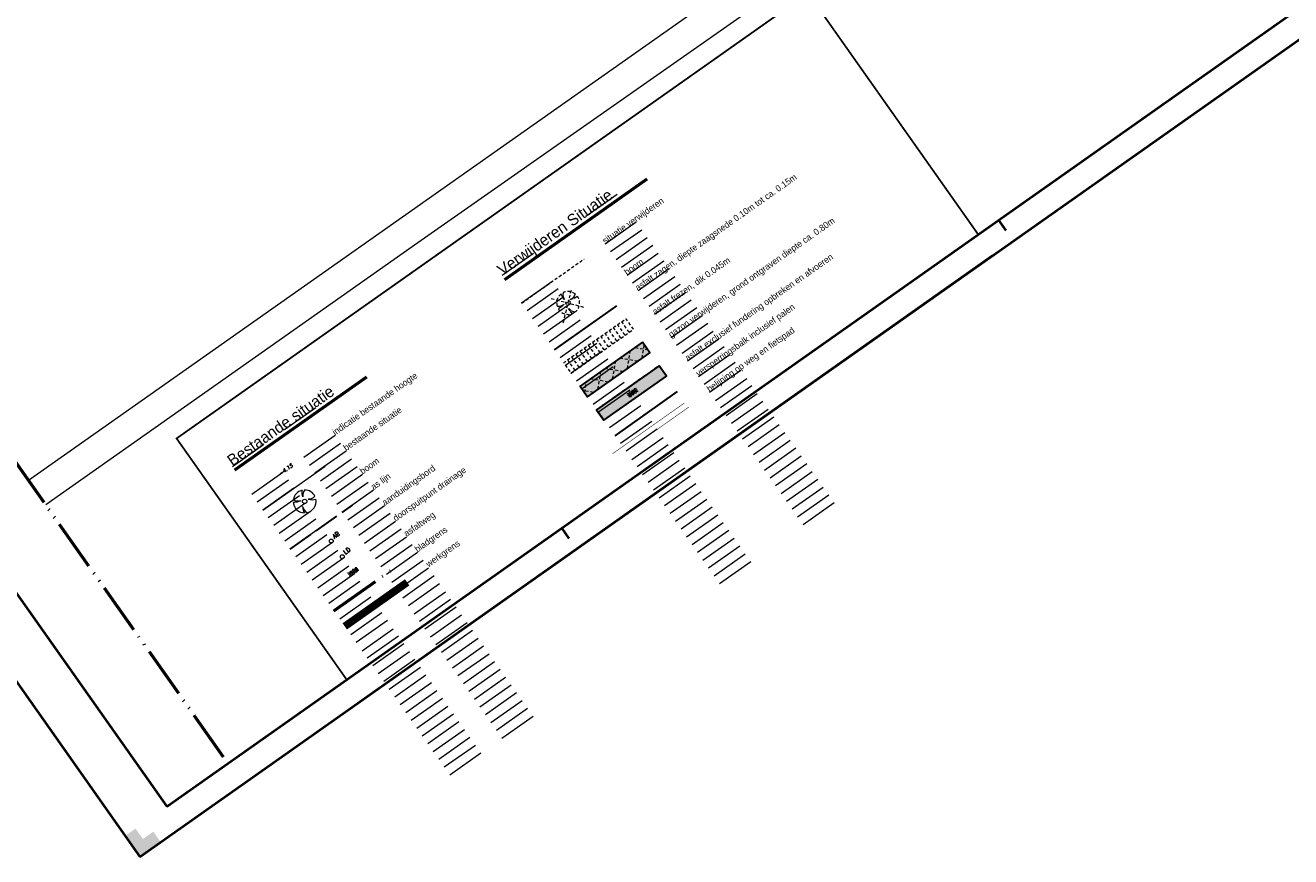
# Model space of a CAD drawing. Header units: metres. Extents: x 148786 to 149386, y 485542 to 486087.
# Tile 2 of 6: x 148934 to 149183, y 485542 to 485705. Entities that reach past the tile are written whole.
import ezdxf

# ---------------------------------------------------------------- set-up
doc = ezdxf.new("R2010")
doc.units = ezdxf.units.M
doc.header["$MEASUREMENT"] = 0
for name, pattern in [('0.30-2.70 (0.10)', [3, 0.3, -2.7]), ('3-3 (0.10)', [6, -3, 3]), ('assen', [2.5, 2, -0.5]), ('bladgr', [6.12, 4, -0.66, 0.07, -0.66, 0.07, -0.66]), ('DGN Style 2', [1, 0.6, -0.4])]:
    doc.linetypes.add(name, pattern=pattern)
for name, color, linetype, lineweight in [('BWR-alg-assenplan', 92, 'assen', 30), ('BWR-alg-details verklaring', 7, 'Continuous', 30), ('BWR-alg-topografie', 7, 'Continuous', 13), ('BWR-best-maaiveldhoogte', 2, 'Continuous', 13), ('BWR-best-situatie', 2, 'Continuous', 13), ('BWR-nieuw-belijning-030-270 streep dik 100', 51, '0.30-2.70 (0.10)', 0), ('BWR-nieuw-belijning-3-3 streep dik 100', 51, '3-3 (0.10)', 0), ('BWR-verw-asfalt zagen_GV', 6, 'zaagsnede', 30), ('BWR-verw-hekwerk_GV', 214, 'hekwerkv', 30), ('BWR-verw-situatie', 214, 'DGN Style 2', 13), ('TOP-L-topo objecten punt', 7, 'Continuous', 0), ('TOP-L-topo objecten vlak', 7, 'Continuous', 0), ('WVB-alg-bladgrens', 2, 'bladgr', 53), ('WVB-alg-onderhoek', 7, 'Continuous', 30), ('WVB-alg-werkgrens', 6, 'Continuous', 53), ('WVB-pen-dik 050', 1, 'Continuous', 53), ('WVB-raster-20%', 254, 'Continuous', 30), ('X-XX-AL-TEKENBLAD_KADER-G', 7, 'Continuous', 30), ('X-XX-AL-TEKENBLAD_KADER_VOUWMERK-G', 7, 'Continuous', 13)]:
    doc.layers.add(name, color=color, linetype=linetype, lineweight=lineweight)
doc.layers.add('BWR-alg-raster boundary', color=151, linetype='Continuous', lineweight=13, plot=False)
doc.styles.add('Style-ITALICS', font='ITALICS.shx')
doc.styles.add('Style-STANDARD', font='STANDARD.shx')
doc.styles.add('Style-WORKING', font='WORKING.shx')
doc.linetypes.add('hekwerkv', pattern='A,0,[3,dgnlstyle-CivielV8i.shx,S=0.007937,R=0,X=0,Y=0],-1.2,[9,dgnlstyle-CivielV8i.shx,S=0.006349,R=0,X=0,Y=0],-1.2,6', length=8.4)
doc.linetypes.add('zaagsnede', pattern='A,-0.15,[15,dgnlstyle-CivielV8i.shx,S=0.002381,R=0,X=0,Y=0],-0.15', length=0.3)

# ---------------------------------------------------------------- blocks, each defined once
blk = doc.blocks.new('BBOOM')
at = {"layer": 'BWR-best-situatie'}
for p, q in [((-0.9, -0.042), (-0.637, 0.135)), ((-0.787, 0.185), (-0.89, 0.134)), ((-0.67, 0.217), (-0.787, 0.185)), ((-0.368, 0.218), (-0.67, 0.217)), ((-0.637, 0.135), (-0.368, 0.218)), ((0.016, 0.603), (0.016, 0.9)), ((0.016, 0.804), (0.016, 0.871)), ((0.083, 0.318), (0.016, 0.603)), ((0.116, 0.586), (0.083, 0.318)), ((0.15, 0.72), (0.116, 0.586)), ((0.26, 0.861), (0.15, 0.72)), ((0.384, 0.1), (0.586, 0.117)), ((0.551, 0.067), (0.384, 0.1)), ((0.752, 0), (0.551, 0.067)), ((0.586, 0.117), (0.895, 0.092)), ((0.89, -0.121), (0.752, 0)), ((0.133, -0.283), (0.05, -0.603)), ((0.05, -0.603), (0.051, -0.899)), ((0.116, -0.484), (0.133, -0.283)), ((0.184, -0.685), (0.116, -0.484)), ((0.293, -0.851), (0.184, -0.685))]:
    blk.add_line(p, q, dxfattribs=at)
blk.add_circle((0, 0), 0.174, dxfattribs=at)
for start, end in [(88.94952, 171.4867), (5.84469, 73.16138), (182.63746, 273.2485), (289.06871, 352.19696)]:
    blk.add_arc((-0.001, 0), 0.9, start, end, dxfattribs=at)
blk = doc.blocks.new('ASFALT')
at = {"layer": 'BWR-alg-topografie'}
for p, q in [((1.14, 0.74), (0, 0.08)), ((0.54, 0.74), (0, 0.43)), ((1.48, -0.17), (0, 0.69)), ((0.88, -0.16), (0, 0.35)), ((1.74, 0.74), (0.18, -0.17)), ((2.08, -0.16), (0.52, 0.74)), ((2.11, 0.61), (0.78, -0.17)), ((2.11, 0.17), (1.12, 0.74)), ((2.11, 0.26), (1.38, -0.16)), ((2.11, 0.51), (1.73, 0.74)), ((0.28, -0.16), (0, 0)), ((2.11, -0.09), (1.98, -0.16))]:
    blk.add_line(p, q, dxfattribs=at)
blk = doc.blocks.new('BB')
at = {"layer": 'BWR-verw-situatie'}
for p, q in [((-2.78, 2.87), (2.01, -2.12)), ((-2.39, -2.14), (2.6, 2.51)), ((-2.25, -0.11), (-1.59, 0.33)), ((-1.97, 0.45), (-2.22, 0.33)), ((-1.67, 0.54), (-1.97, 0.45)), ((-0.92, 0.54), (-1.67, 0.54)), ((-1.59, 0.33), (-0.92, 0.54)), ((0.04, 1.51), (0.03, 2.25)), ((0.03, 2.01), (0.03, 2.18)), ((0.2, 0.8), (0.04, 1.51)), ((0.28, 1.47), (0.2, 0.8)), ((0.37, 1.8), (0.28, 1.47)), ((0.64, 2.15), (0.37, 1.8)), ((0.96, 0.26), (1.47, 0.3)), ((1.38, 0.17), (0.96, 0.26)), ((1.88, 0.01), (1.38, 0.17)), ((1.47, 0.3), (2.24, 0.24)), ((2.23, -0.29), (1.88, 0.01)), ((1.97, 0.26), (2.13, 0.26)), ((0.34, -0.7), (0.13, -1.51)), ((0.13, -1.51), (0.14, -2.25)), ((0.3, -1.21), (0.34, -0.7)), ((0.47, -1.71), (0.3, -1.21)), ((0.75, -2.12), (0.47, -1.71))]:
    blk.add_line(p, q, dxfattribs=at)
blk.add_circle((0, 0), 0.435, dxfattribs=at)
for start, end in [(89.1895, 171.7267), (6.0847, 73.4014), (182.8775, 273.4885), (289.3087, 352.437)]:
    blk.add_arc((0, 0), 2.25, start, end, dxfattribs=at)
blk = doc.blocks.new('11')
at = {"layer": 'TOP-L-topo objecten punt', "color": 7, "linetype": 'Continuous', "lineweight": 0}
blk.add_circle((0, 0), 0.25, dxfattribs=at)
at = {"layer": 'TOP-L-topo objecten punt', "color": 7, "linetype": 'Continuous', "lineweight": 0, "style": 'Style-STANDARD'}
blk.add_text('AB', height=0.6, dxfattribs=at).set_placement((0.483, 0))

msp = doc.modelspace()

# ---------------------------------------------------------------- hatches: boundary and pattern name
at = {"layer": 'WVB-alg-onderhoek', "lineweight": 40}
msp.add_hatch(color=256, dxfattribs=at).paths.add_polyline_path([(148956.91, 485541.88), (148954.03, 485545.96), (148956.07, 485547.41), (148957.51, 485545.36), (148959.55, 485546.8), (148960.99, 485544.76)])

# ---------------------------------------------------------------- linework, layer by layer
at = {"layer": 'BWR-alg-assenplan', "ltscale": 2.5}
msp.add_line((148986.45, 485602.34), (148998.71, 485610.99), dxfattribs=at)
at = {"layer": 'BWR-alg-raster boundary'}
for p, q in [((149050.66, 485672.02), (149044.53, 485667.69)), ((149054.44, 485666.56), (149048.31, 485662.24)), ((149055.52, 485665.03), (149049.39, 485660.71)), ((149056.6, 485663.5), (149050.48, 485659.18)), ((149034.24, 485660.44), (149028.11, 485656.12)), ((149057.69, 485661.97), (149051.56, 485657.64)), ((149058.77, 485660.43), (149052.64, 485656.11)), ((149059.85, 485658.9), (149053.72, 485654.58)), ((149038.03, 485654.99), (149031.9, 485650.66)), ((149060.93, 485657.37), (149054.8, 485653.05)), ((149062.01, 485655.84), (149055.88, 485651.51)), ((149039.11, 485653.45), (149032.98, 485649.13)), ((149063.09, 485654.3), (149056.96, 485649.98)), ((149064.17, 485652.77), (149058.04, 485648.45)), ((149040.19, 485651.92), (149034.06, 485647.6)), ((149041.27, 485650.39), (149035.14, 485646.07)), ((149065.25, 485651.24), (149059.12, 485646.92)), ((149042.35, 485648.86), (149036.22, 485644.53)), ((149066.33, 485649.71), (149060.2, 485645.39)), ((149067.41, 485648.18), (149061.28, 485643.85)), ((149043.43, 485647.32), (149037.3, 485643)), ((149044.51, 485645.79), (149038.38, 485641.47)), ((149068.49, 485646.64), (149062.36, 485642.32)), ((149069.57, 485645.11), (149063.44, 485640.79)), ((149045.59, 485644.26), (149039.46, 485639.94)), ((149046.67, 485642.73), (149040.54, 485638.4)), ((149070.65, 485643.58), (149064.52, 485639.26)), ((149047.75, 485641.19), (149041.62, 485636.87)), ((149071.73, 485642.05), (149065.6, 485637.72)), ((149072.81, 485640.51), (149066.68, 485636.19)), ((149048.83, 485639.66), (149042.7, 485635.34)), ((149049.91, 485638.13), (149043.78, 485633.81)), ((149073.89, 485638.98), (149067.76, 485634.66)), ((149050.99, 485636.6), (149044.86, 485632.28)), ((149074.97, 485637.45), (149068.84, 485633.13)), ((149076.14, 485635.79), (149070.01, 485631.47)), ((149052.07, 485635.07), (149045.94, 485630.74)), ((149053.15, 485633.53), (149047.02, 485629.21)), ((149077.14, 485634.38), (149071.01, 485630.06)), ((149078.22, 485632.85), (149072.09, 485628.53)), ((149054.23, 485632), (149048.1, 485627.68)), ((149055.31, 485630.47), (149049.19, 485626.15)), ((149079.3, 485631.32), (149073.17, 485627)), ((148991.48, 485630.07), (148985.35, 485625.75)), ((149056.39, 485628.94), (149050.27, 485624.61)), ((149080.38, 485629.79), (149074.25, 485625.47)), ((149081.46, 485628.26), (149075.33, 485623.93)), ((149057.48, 485627.4), (149051.35, 485623.08)), ((149058.56, 485625.87), (149052.43, 485621.55)), ((149082.54, 485626.72), (149076.41, 485622.4)), ((149083.62, 485625.19), (149077.49, 485620.87)), ((148981.23, 485622.84), (148975.1, 485618.52)), ((148995.27, 485624.62), (148989.14, 485620.3)), ((148996.35, 485623.09), (148990.22, 485618.76)), ((149059.72, 485624.22), (149053.59, 485619.89)), ((149060.72, 485622.81), (149054.59, 485618.48)), ((149084.7, 485623.66), (149078.57, 485619.34)), ((148997.43, 485621.55), (148991.3, 485617.23)), ((149061.8, 485621.27), (149055.67, 485616.95)), ((149085.78, 485622.13), (149079.65, 485617.8)), ((149086.86, 485620.59), (149080.73, 485616.27)), ((148998.51, 485620.02), (148992.38, 485615.7)), ((148999.59, 485618.49), (148993.46, 485614.17)), ((149062.88, 485619.74), (149056.75, 485615.42)), ((149063.96, 485618.21), (149057.83, 485613.89)), ((149087.94, 485619.06), (149081.81, 485614.74)), ((148985.02, 485617.39), (148978.89, 485613.07)), ((148986.1, 485615.86), (148979.97, 485611.54)), ((149000.67, 485616.96), (148994.54, 485612.63)), ((149001.75, 485615.42), (148995.62, 485611.1)), ((149065.04, 485616.68), (149058.91, 485612.36)), ((149089.02, 485617.53), (149082.89, 485613.21)), ((149090.1, 485616), (149083.97, 485611.67)), ((148987.18, 485614.33), (148981.05, 485610)), ((148988.26, 485612.79), (148982.13, 485608.47)), ((149002.83, 485613.89), (148996.7, 485609.57)), ((149066.12, 485615.15), (149059.99, 485610.82)), ((149067.2, 485613.61), (149061.07, 485609.29)), ((149091.18, 485614.46), (149085.05, 485610.14)), ((149092.26, 485612.93), (149086.13, 485608.61)), ((148989.34, 485611.26), (148983.21, 485606.94)), ((149003.91, 485612.36), (148997.78, 485608.04)), ((149004.99, 485610.83), (148998.86, 485606.51)), ((149068.28, 485612.08), (149062.15, 485607.76)), ((149069.36, 485610.55), (149063.23, 485606.23)), ((149093.34, 485611.4), (149087.21, 485607.08)), ((148990.42, 485609.73), (148984.29, 485605.41)), ((148991.5, 485608.2), (148985.37, 485603.88)), ((149006.07, 485609.3), (148999.94, 485604.97)), ((149007.15, 485607.76), (149001.02, 485603.44)), ((149070.44, 485609.02), (149064.31, 485604.69)), ((148992.58, 485606.67), (148986.45, 485602.34)), ((149008.23, 485606.23), (149002.1, 485601.91)), ((149071.52, 485607.48), (149065.39, 485603.16)), ((149072.6, 485605.95), (149066.47, 485601.63)), ((148993.66, 485605.13), (148987.53, 485600.81)), ((148994.74, 485603.6), (148988.61, 485599.28)), ((149009.31, 485604.7), (149003.18, 485600.38)), ((149010.39, 485603.17), (149004.26, 485598.84)), ((149073.68, 485604.42), (149067.55, 485600.1)), ((149074.76, 485602.89), (149068.63, 485598.56)), ((148995.82, 485602.07), (148989.69, 485597.75)), ((148996.9, 485600.54), (148990.77, 485596.21)), ((149011.47, 485601.63), (149005.34, 485597.31)), ((149075.84, 485601.35), (149069.72, 485597.03)), ((148997.98, 485599), (148991.85, 485594.68)), ((149012.55, 485600.1), (149006.42, 485595.78)), ((149013.63, 485598.57), (149007.51, 485594.25)), ((149076.93, 485599.82), (149070.8, 485595.5)), ((148999.06, 485597.47), (148992.93, 485593.15)), ((149000.14, 485595.94), (148994.02, 485591.62)), ((149014.72, 485597.04), (149008.59, 485592.71)), ((149015.8, 485595.5), (149009.67, 485591.18)), ((149001.23, 485594.41), (148995.1, 485590.08)), ((149002.31, 485592.87), (148996.18, 485588.55)), ((149016.96, 485593.85), (149010.83, 485589.53)), ((149003.39, 485591.34), (148997.26, 485587.02)), ((149017.96, 485592.44), (149011.83, 485588.12)), ((149019.04, 485590.91), (149012.91, 485586.59)), ((149004.47, 485589.81), (148998.34, 485585.49)), ((149005.55, 485588.28), (148999.42, 485583.96)), ((149020.12, 485589.37), (149013.99, 485585.05)), ((149006.71, 485586.62), (149000.59, 485582.3)), ((149021.2, 485587.84), (149015.07, 485583.52)), ((149022.28, 485586.31), (149016.15, 485581.99)), ((149007.71, 485585.21), (149001.58, 485580.89)), ((149008.79, 485583.68), (149002.66, 485579.36)), ((149023.36, 485584.78), (149017.23, 485580.46)), ((149024.44, 485583.25), (149018.31, 485578.92)), ((149009.87, 485582.15), (149003.74, 485577.83)), ((149010.95, 485580.62), (149004.82, 485576.29)), ((149025.52, 485581.71), (149019.39, 485577.39)), ((149012.03, 485579.08), (149005.9, 485574.76)), ((149026.6, 485580.18), (149020.47, 485575.86)), ((149027.68, 485578.65), (149021.55, 485574.33)), ((149013.11, 485577.55), (149006.98, 485573.23)), ((149014.19, 485576.02), (149008.06, 485571.7)), ((149028.76, 485577.12), (149022.63, 485572.79)), ((149029.84, 485575.58), (149023.71, 485571.26)), ((149015.27, 485574.49), (149009.14, 485570.16)), ((149016.35, 485572.95), (149010.22, 485568.63)), ((149030.92, 485574.05), (149024.79, 485569.73)), ((149017.43, 485571.42), (149011.3, 485567.1)), ((149032, 485572.52), (149025.87, 485568.2)), ((149033.08, 485570.99), (149026.96, 485566.66)), ((149018.51, 485569.89), (149012.38, 485565.57)), ((149019.59, 485568.36), (149013.47, 485564.03)), ((149034.17, 485569.45), (149028.04, 485565.13)), ((149020.68, 485566.82), (149014.55, 485562.5)), ((149021.76, 485565.29), (149015.63, 485560.97)), ((149022.84, 485563.76), (149016.71, 485559.44)), ((149023.92, 485562.23), (149017.79, 485557.91))]:
    msp.add_line(p, q, dxfattribs=at)
at = {"layer": 'BWR-nieuw-belijning-030-270 streep dik 100', "color": 7, "linetype": '0.30-2.70 (0.10)', "const_width": 0.1, "flags": 128}
msp.add_lwpolyline([(149064.77, 485630.24), (149052.44, 485621.53)], dxfattribs=at)
at = {"layer": 'BWR-nieuw-belijning-3-3 streep dik 100', "color": 7, "const_width": 0.1, "flags": 128}
msp.add_lwpolyline([(149049.77, 485621.06), (149063.9, 485631.04)], dxfattribs=at)
at = {"layer": 'BWR-verw-asfalt zagen_GV', "linetype": 'zaagsnede', "ltscale": 2.5}
msp.add_line((149038.38, 485641.47), (149050.64, 485650.11), dxfattribs=at)
at = {"layer": 'BWR-verw-hekwerk_GV'}
msp.add_line((149050.27, 485624.61), (149062.55, 485633.28), dxfattribs=at)
at = {"layer": 'BWR-verw-situatie'}
for p, q in [((149031.9, 485650.66), (149044.18, 485659.33)), ((149050.61, 485643.21), (149049.17, 485645.26)), ((149051.43, 485643.79), (149049.99, 485645.83)), ((149052.24, 485644.37), (149050.8, 485646.41)), ((149053.06, 485644.94), (149051.62, 485646.99)), ((149047.34, 485640.91), (149045.9, 485642.95)), ((149048.16, 485641.48), (149046.72, 485643.53)), ((149048.98, 485642.06), (149047.53, 485644.1)), ((149049.79, 485642.64), (149048.35, 485644.68)), ((149044.07, 485638.6), (149042.63, 485640.64)), ((149044.89, 485639.18), (149043.45, 485641.22)), ((149045.71, 485639.75), (149044.27, 485641.8)), ((149046.52, 485640.33), (149045.08, 485642.37)), ((149052.69, 485637.79), (149053.29, 485641.28)), ((149056.77, 485641.42), (149054.13, 485641.87)), ((149055.58, 485639.83), (149056.03, 485642.47)), ((149042.44, 485637.45), (149041, 485639.49)), ((149043.26, 485638.03), (149041.81, 485640.07)), ((149051.84, 485637.2), (149048.35, 485637.8)), ((149049.8, 485635.76), (149050.4, 485639.24)), ((149054.73, 485639.23), (149051.24, 485639.84)), ((149044.27, 485633.12), (149044.62, 485635.16)), ((149048.95, 485635.16), (149045.46, 485635.76)), ((149046.91, 485633.72), (149047.51, 485637.2)), ((149046.06, 485633.12), (149044.02, 485633.47))]:
    msp.add_line(p, q, dxfattribs=at)
at = {"layer": 'BWR-verw-situatie', "flags": 128}
for points in [[(149041.62, 485636.87), (149053.88, 485645.52), (149052.44, 485647.56), (149040.18, 485638.92)], [(149044.86, 485632.28), (149057.12, 485640.92), (149055.68, 485642.97), (149043.42, 485634.32)], [(149048.1, 485627.68), (149060.36, 485636.33), (149058.92, 485638.37), (149046.66, 485629.72)]]:
    msp.add_lwpolyline(points, close=True, dxfattribs=at)
at = {"layer": 'TOP-L-topo objecten punt', "color": 7, "linetype": 'Continuous', "lineweight": 0}
msp.add_circle((148996.69, 485600.84), 0.375, dxfattribs=at)
at = {"layer": 'TOP-L-topo objecten vlak', "color": 7, "linetype": 'Continuous', "lineweight": 0}
msp.add_line((148981.05, 485610), (148993.31, 485618.65), dxfattribs=at)
at = {"layer": 'TOP-L-topo objecten vlak', "color": 7, "linetype": 'Continuous', "lineweight": 0, "flags": 128}
for points in [[(149242.24, 485825.33), (149234.38, 485819.78), (149178.63, 485780.08), (149096.95, 485722.38), (149011.51, 485662.48), (148938.42, 485611)], [(149000, 485795.97), (149064.5, 485706.96), (148935.05, 485615.78)]]:
    msp.add_lwpolyline(points, dxfattribs=at)
at = {"layer": 'WVB-alg-bladgrens', "linetype": 'bladgr', "ltscale": 2.5}
for p, q in [((148808.84, 485794.76), (148974.23, 485560.21)), ((148995.01, 485590.21), (149007.27, 485598.85))]:
    msp.add_line(p, q, dxfattribs=at)
at = {"layer": 'WVB-alg-onderhoek', "lineweight": 40}
for p, q in [((148956.91, 485541.88), (149385.96, 485844.43)), ((148785.75, 485784.6), (148956.91, 485541.88)), ((149127.09, 485664.94), (149125.65, 485666.99)), ((149041.28, 485604.43), (149039.84, 485606.48))]:
    msp.add_line(p, q, dxfattribs=at)
at = {"layer": 'WVB-alg-onderhoek', "lineweight": 40, "flags": 128}
msp.add_lwpolyline([(148962.2, 485551.73), (149378.99, 485845.64), (149213.6, 486080.19), (148796.8, 485786.28)], close=True, dxfattribs=at)
at = {"layer": 'WVB-alg-werkgrens', "ltscale": 2.5, "const_width": 1.5, "flags": 128}
msp.add_lwpolyline([(148997.17, 485587.14), (149009.43, 485595.79)], dxfattribs=at)
at = {"layer": 'WVB-pen-dik 050'}
for p, q in [((149028.61, 485655.32), (149056.6, 485675.06)), ((148975.56, 485617.88), (149001.5, 485636.18))]:
    msp.add_line(p, q, dxfattribs=at)
at = {"layer": 'WVB-raster-20%', "ltscale": 2.5, "flags": 128}
for points in [[(149055.68, 485642.97), (149043.42, 485634.32), (149044.86, 485632.28), (149057.12, 485640.92)], [(149058.92, 485638.37), (149046.66, 485629.72), (149048.1, 485627.68), (149060.36, 485636.33)]]:
    msp.add_lwpolyline(points, close=True, dxfattribs=at)
at = {"layer": 'WVB-raster-20%', "ltscale": 2.5}
for points in [[(149055.68, 485642.97), (149043.42, 485634.32), (149057.12, 485640.92), (149044.86, 485632.28)], [(149058.92, 485638.37), (149046.66, 485629.72), (149060.36, 485636.33), (149048.1, 485627.68)]]:
    msp.add_solid(points, dxfattribs=at)
at = {"layer": 'X-XX-AL-TEKENBLAD_KADER-G', "ltscale": 0.5}
msp.add_line((149000.44, 485572.57), (149124.5, 485660.06), dxfattribs=at)
at = {"layer": 'X-XX-AL-TEKENBLAD_KADER-G', "ltscale": 0.5, "const_width": 0.35, "flags": 128}
msp.add_lwpolyline([(149121.62, 485664.15), (149088.19, 485711.56), (148964.13, 485624.07), (148997.56, 485576.66)], close=True, dxfattribs=at)
at = {"layer": 'X-XX-AL-TEKENBLAD_KADER_VOUWMERK-G', "lineweight": 13, "ltscale": 0.5}
msp.add_line((149041.27, 485604.43), (149039.83, 485606.47), dxfattribs=at)

# ---------------------------------------------------------------- block references
at = {"layer": 'BWR-alg-topografie', "rotation": 215.1902883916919}
for p in [(149054.42, 485633.94), (148999.57, 485598.73)]:
    msp.add_blockref('ASFALT', p, dxfattribs=at)
at = {"layer": 'BWR-verw-situatie', "rotation": 122.320424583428}
msp.add_blockref('BB', (149041.05, 485650.7), dxfattribs=at)
at = {"layer": 'TOP-L-topo objecten punt', "color": 7, "linetype": 'Continuous', "lineweight": 0, "xscale": 2.5, "yscale": 2.5, "zscale": 2.5, "rotation": 97.36550430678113}
msp.add_blockref('BBOOM', (148989.3, 485611.7), dxfattribs=at)
at = {"layer": 'TOP-L-topo objecten punt', "color": 7, "linetype": 'Continuous', "lineweight": 0, "xscale": 1.5, "yscale": 1.5, "rotation": 34.99605983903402}
msp.add_blockref('11', (148994.53, 485603.91), dxfattribs=at)

# ---------------------------------------------------------------- texts
at = {"layer": 'BWR-alg-details verklaring', "style": 'Style-WORKING'}
for s, rotation, p in [('asfalt zagen, diepte zaagsnede 0.10m tot ca. 0.15m', 35.1903, (149054.76, 485653.02)), ('situatie verwijderen', 35.1903, (149048.31, 485662.24)), ('boom', 35.1903, (149052.6, 485656.08)), ('versperringsbalk inclusief palen', 35.1903, (149066.68, 485636.19)), ('belijning op weg en fietspad', 35.2258, (149068.84, 485633.13)), ('indicatie bestaande hoogte', 35.1903, (148995.27, 485624.62)), ('bestaande situatie', 35.1903, (148997.43, 485621.55)), ('boom', 35.1903, (149000.67, 485616.96)), ('as lijn', 35.1903, (149002.83, 485613.89)), ('asfaltweg', 35.2003, (149009.31, 485604.7)), ('bladgrens', 35.1903, (149011.47, 485601.63))]:
    msp.add_text(s, height=1.25, rotation=rotation, dxfattribs=at).set_placement(p)
at = {"layer": 'BWR-alg-details verklaring', "char_height": 1.25, "attachment_point": 7, "line_spacing_factor": 0.6, "style": 'Style-WORKING'}
for s, insert, rotation in [('gazon verwijderen, grond ontgraven diepte ca. 0.80m', (149061.52, 485643.51), 35.1902), ('asfalt frezen, dik 0.045m', (149058.28, 485648.11), 35.1902), ('asfalt exclusief fundering opbreken en afvoeren', (149064.76, 485638.92), 35.1902), ('aanduidingsbord', (149005.23, 485610.49), 35.2003), ('doorspuitpunt drainage', (149007.39, 485607.42), 35.2003), ('werkgrens\\P', (149013.87, 485598.41), 35.2002)]:
    msp.add_mtext(s, dxfattribs=dict(at, insert=insert, rotation=rotation))
at = {"layer": 'BWR-best-maaiveldhoogte', "insert": (148984.49, 485616.76), "char_height": 0.75, "attachment_point": 7, "rotation": 35.1896, "line_spacing_factor": 0.6, "style": 'Style-ITALICS'}
msp.add_mtext('-4.15\\P', dxfattribs=at)
at = {"layer": 'TOP-L-topo objecten punt', "color": 7, "linetype": 'Continuous', "lineweight": 0, "style": 'Style-STANDARD'}
msp.add_text('LD', height=0.9, rotation=35.138, dxfattribs=at).set_placement((148997.28, 485601.26))
at = {"layer": 'WVB-pen-dik 050', "linetype": 'Continuous', "style": 'Style-WORKING'}
for s, p in [('Verwijderen Situatie', (149028.16, 485655.97)), ('Bestaande situatie', (148975.1, 485618.52))]:
    msp.add_text(s, height=2.25, rotation=35.1902, dxfattribs=at).set_placement(p)

doc.saveas('drawing.dxf')
